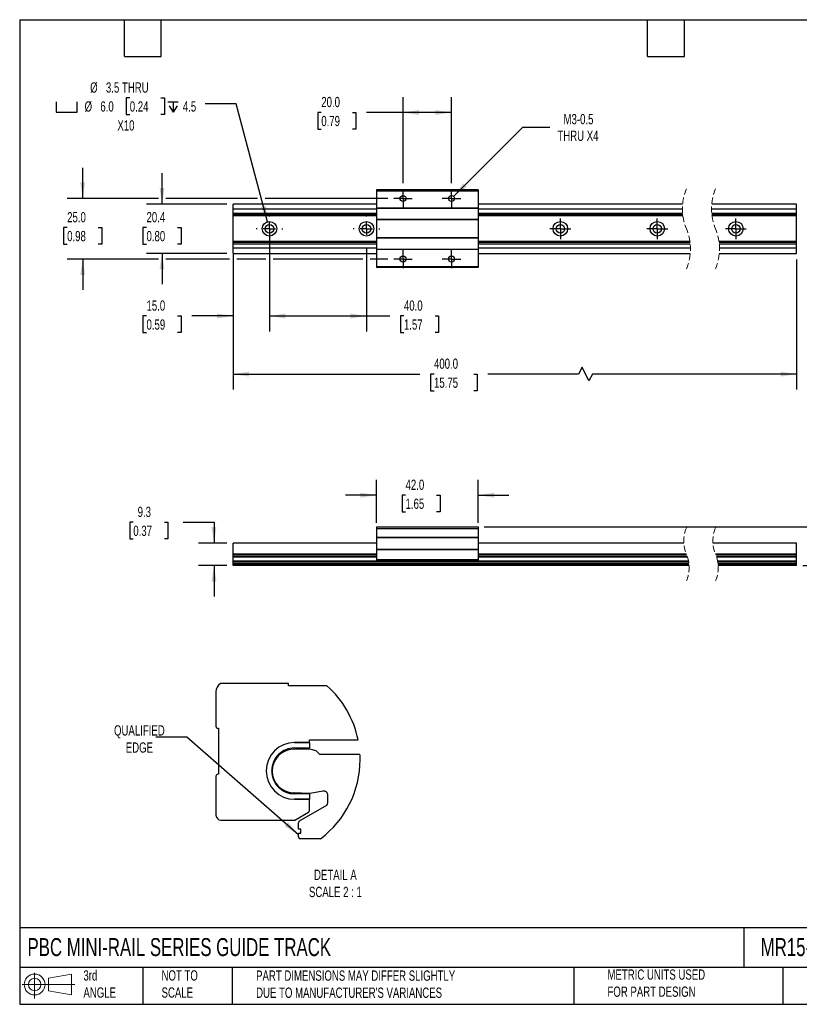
# Model space of a CAD drawing. Header units: millimetres. Extents: x 13 to 546, y 13 to 419.
# Tile 1 of 2: x 13 to 334, y 13 to 419. Entities that reach past the tile are written whole.
import ezdxf

# ---------------------------------------------------------------- set-up
doc = ezdxf.new("R2010")
doc.units = ezdxf.units.MM
doc.header["$LTSCALE"] = 2
for name, pattern in [('SLD-Center', [19.05, 15.24, -1.27, 1.27, -1.27]), ('SLD-Dashed', [1.905, 1.27, -0.635]), ('SLD-Solid', [0])]:
    doc.linetypes.add(name, pattern=pattern)
doc.layers.add('CENTER', color=40, linetype='SLD-Center')
doc.layers.add('SLD-DEFPOINTS', color=7, linetype='Continuous')
doc.layers.add('DIMENSIONS', color=140, linetype='SLD-Solid', lineweight=25)
doc.layers.add('TEXT', color=140, linetype='SLD-Solid', lineweight=25)
doc.styles.add('SLDTEXTSTYLE0', font='TXT', dxfattribs={"width": 0.7})
doc.dimstyles.new('SLDDIMSTYLE0', dxfattribs={"dimtxt": 4.316016, "dimasz": 6.604, "dimexe": 0, "dimexo": 0.0625, "dimgap": 1.079004, "dimtad": 0, "dimtih": 1, "dimtoh": 1, "dimrnd": 1e-09, "dimzin": 4, "dimdsep": 46, "dimtxsty": 'SLDTEXTSTYLE0', "dimsah": 1, "dimcen": 0.09, "dimadec": 0, "dimazin": 1, "dimtfac": 1, "dimtmove": 0, "dimatfit": 0, "dimfxl": 0, "dimfrac": 2, "dimtolj": 1, "dimtzin": 12, "dimarcsym": 0})
doc.dimstyles.new('SLDDIMSTYLE1', dxfattribs={"dimtxt": 4.316016, "dimasz": 6.604, "dimexe": 0, "dimexo": 0.0625, "dimgap": 1.079004, "dimtad": 0, "dimtih": 1, "dimtoh": 1, "dimrnd": 1e-09, "dimzin": 12, "dimdsep": 46, "dimtxsty": 'SLDTEXTSTYLE0', "dimsah": 1, "dimcen": 0.09, "dimadec": 0, "dimazin": 3, "dimtfac": 1, "dimtmove": 0, "dimatfit": 0, "dimfxl": 0, "dimfrac": 2, "dimtolj": 1, "dimtzin": 12, "dimarcsym": 0})
doc.dimstyles.new('SLDDIMSTYLE2', dxfattribs={"dimtxt": 4.316016, "dimasz": 6.604, "dimexe": 0, "dimexo": 0.0625, "dimgap": 1.079004, "dimtad": 0, "dimtih": 1, "dimtoh": 1, "dimrnd": 1e-09, "dimzin": 4, "dimdsep": 46, "dimtxsty": 'SLDTEXTSTYLE0', "dimsah": 1, "dimcen": 0.09, "dimadec": 0, "dimazin": 1, "dimtfac": 1, "dimtofl": 0, "dimtmove": 0, "dimatfit": 3, "dimfxl": 0, "dimfrac": 2, "dimtolj": 1, "dimtzin": 12, "dimarcsym": 0})
doc.dimstyles.new('SLDDIMSTYLE3', dxfattribs={"dimtxt": 4.316016, "dimasz": 6.604, "dimexe": 0, "dimexo": 0.0625, "dimgap": 1.079004, "dimtad": 0, "dimtih": 1, "dimtoh": 1, "dimrnd": 1e-09, "dimzin": 4, "dimdsep": 46, "dimtxsty": 'SLDTEXTSTYLE0', "dimsah": 1, "dimcen": 0, "dimadec": 0, "dimazin": 1, "dimtfac": 1, "dimtofl": 0, "dimtmove": 0, "dimatfit": 3, "dimfxl": 0, "dimfrac": 2, "dimtolj": 1, "dimtzin": 12, "dimarcsym": 0})
doc.dimstyles.new('SLDDIMSTYLE4', dxfattribs={"dimtxt": 4.316016, "dimasz": 6.604, "dimexe": 0, "dimexo": 0.0625, "dimgap": 1.079004, "dimtad": 0, "dimtih": 1, "dimtoh": 1, "dimrnd": 1e-09, "dimzin": 12, "dimdsep": 46, "dimtxsty": 'SLDTEXTSTYLE0', "dimsah": 1, "dimcen": 0, "dimadec": 0, "dimazin": 3, "dimtfac": 1, "dimtofl": 0, "dimtmove": 0, "dimatfit": 3, "dimfxl": 0, "dimfrac": 2, "dimtolj": 1, "dimtzin": 12, "dimarcsym": 0})
doc.dimstyles.new('SLDDIMSTYLE5', dxfattribs={"dimtxt": 0.18, "dimasz": 6.604, "dimexe": 0, "dimexo": 0.0625, "dimgap": 0, "dimtad": 0, "dimtih": 1, "dimtoh": 1, "dimdec": 0, "dimrnd": 1e-09, "dimzin": 0, "dimdsep": 46, "dimtxsty": 'Standard', "dimsah": 1, "dimcen": 0.09, "dimadec": 0, "dimazin": 0, "dimtfac": 6.604, "dimtdec": 0, "dimtofl": 0, "dimtmove": 0, "dimatfit": 3, "dimfxl": 0, "dimfrac": 2, "dimtolj": 1, "dimtzin": 0, "dimarcsym": 0})

# ---------------------------------------------------------------- blocks, each defined once
blk = doc.blocks.new('Block11')
at = {"color": 7, "linetype": 'SLD-Solid', "lineweight": 18}
for p, q in [((5.18, 10.62), (5.18, 0)), ((10.96, 8.33), (20.35, 10.06)), ((10.96, 3.19), (10.96, 8.33)), ((20.35, 10.06), (20.35, 1.46)), ((0, 5.76), (21.75, 5.76)), ((10.96, 3.19), (20.35, 1.46))]:
    blk.add_line(p, q, dxfattribs=at)
for radius in [4.3, 2.57]:
    blk.add_circle((5.18, 5.76), radius, dxfattribs=at)
blk = doc.blocks.new('Block12')
at = {"layer": 'SLD-DEFPOINTS'}
blk.add_blockref('Block11', (0, 0), dxfattribs=at)
blk = doc.blocks.new('_D')
at = {"layer": 'DIMENSIONS'}
for p, q in [((159.86, 211.48), (159.86, 229.19)), ((201.86, 211.48), (201.86, 229.19)), ((159.86, 222.84), (147.16, 222.84)), ((171.9, 222.84), (170.46, 222.84)), ((170.46, 222.84), (170.46, 215.98)), ((184.73, 222.84), (186.18, 222.84)), ((186.18, 222.84), (186.18, 215.98)), ((201.86, 222.84), (214.56, 222.84)), ((170.46, 215.98), (171.9, 215.98)), ((186.18, 215.98), (184.73, 215.98))]:
    blk.add_line(p, q, dxfattribs=at)
for points in [[(159.86, 222.84), (153.26, 223.85), (153.26, 221.82)], [(201.86, 222.84), (208.47, 221.82), (208.47, 223.85)]]:
    blk.add_solid(points, dxfattribs=at)
at = {"layer": 'DIMENSIONS', "char_height": 4.233, "attachment_point": 1, "style": 'SLDTEXTSTYLE0'}
for s, insert in [('42.0', (171.9, 229.26)), ('1.65', (171.9, 221.43))]:
    blk.add_mtext(s, dxfattribs=dict(at, insert=insert))
blk = doc.blocks.new('_D_1')
at = {"layer": 'DIMENSIONS'}
for p, q in [((59.57, 211.65), (58.12, 211.65)), ((58.12, 211.65), (58.12, 204.79)), ((72.39, 211.65), (73.84, 211.65)), ((73.84, 211.65), (73.84, 204.79)), ((80.17, 211.65), (92.87, 211.65)), ((92.87, 211.65), (92.87, 203.06)), ((58.12, 204.79), (59.57, 204.79)), ((73.84, 204.79), (72.39, 204.79)), ((98.22, 203.06), (86.52, 203.06)), ((98.22, 193.79), (86.52, 193.79)), ((92.87, 193.79), (92.87, 181.09))]:
    blk.add_line(p, q, dxfattribs=at)
for points in [[(92.87, 203.06), (93.89, 209.67), (91.86, 209.67)], [(92.87, 193.79), (91.86, 187.18), (93.89, 187.18)]]:
    blk.add_solid(points, dxfattribs=at)
at = {"layer": 'DIMENSIONS', "char_height": 4.233, "attachment_point": 1, "style": 'SLDTEXTSTYLE0'}
for s, insert in [('9.3', (61.36, 218.07)), ('0.37', (59.57, 210.24))]:
    blk.add_mtext(s, dxfattribs=dict(at, insert=insert))
blk = doc.blocks.new('_D_2')
at = {"layer": 'DIMENSIONS'}
for p, q in [((348.7, 209.79), (348.7, 222.49)), ((204.4, 209.79), (355.05, 209.79)), ((342.29, 202.01), (340.84, 202.01)), ((340.84, 202.01), (340.84, 195.15)), ((355.11, 202.01), (356.56, 202.01)), ((356.56, 202.01), (356.56, 195.15)), ((340.84, 195.15), (342.29, 195.15)), ((356.56, 195.15), (355.11, 195.15)), ((335.75, 193.79), (355.05, 193.79)), ((348.7, 193.79), (348.7, 181.09))]:
    blk.add_line(p, q, dxfattribs=at)
for points in [[(348.7, 209.79), (349.72, 216.39), (347.68, 216.39)], [(348.7, 193.79), (347.68, 187.18), (349.72, 187.18)]]:
    blk.add_solid(points, dxfattribs=at)
at = {"layer": 'DIMENSIONS', "char_height": 4.233, "attachment_point": 1, "style": 'SLDTEXTSTYLE0'}
for s, insert in [('16.0', (342.29, 208.44)), ('0.63', (342.29, 200.61))]:
    blk.add_mtext(s, dxfattribs=dict(at, insert=insert))
blk = doc.blocks.new('_D_6')
at = {"layer": 'DIMENSIONS'}
for p, q in [((100.76, 320.07), (100.76, 266.46)), ((333.21, 320.07), (333.21, 266.46)), ((100.76, 272.81), (177.79, 272.81)), ((183.64, 272.81), (182.19, 272.81)), ((182.19, 272.81), (182.19, 265.95)), ((200.05, 272.81), (201.5, 272.81)), ((201.5, 272.81), (201.5, 265.95)), ((243.32, 272.81), (205.9, 272.81)), ((244.73, 275.63), (243.32, 272.81)), ((247.55, 269.98), (244.73, 275.63)), ((248.96, 272.81), (247.55, 269.98)), ((333.21, 272.81), (248.96, 272.81)), ((182.19, 265.95), (183.64, 265.95)), ((201.5, 265.95), (200.05, 265.95))]:
    blk.add_line(p, q, dxfattribs=at)
for points in [[(100.76, 272.81), (107.36, 271.79), (107.36, 273.82)], [(333.21, 272.81), (326.6, 273.82), (326.6, 271.79)]]:
    blk.add_solid(points, dxfattribs=at)
at = {"layer": 'DIMENSIONS', "char_height": 4.233, "attachment_point": 1, "style": 'SLDTEXTSTYLE0'}
for s, insert in [('400.0', (183.64, 279.23)), ('15.75', (183.64, 271.4))]:
    blk.add_mtext(s, dxfattribs=dict(at, insert=insert))
blk = doc.blocks.new('_D_7')
at = {"layer": 'DIMENSIONS'}
for p, q in [((115.76, 330.27), (115.76, 290.46)), ((100.76, 322.24), (100.76, 290.46)), ((65.02, 296.81), (63.57, 296.81)), ((63.57, 296.81), (63.57, 289.95)), ((77.84, 296.81), (79.29, 296.81)), ((79.29, 296.81), (79.29, 289.95)), ((100.76, 296.81), (83.69, 296.81)), ((115.76, 296.81), (128.46, 296.81)), ((63.57, 289.95), (65.02, 289.95)), ((79.29, 289.95), (77.84, 289.95))]:
    blk.add_line(p, q, dxfattribs=at)
for points in [[(100.76, 296.81), (94.15, 297.82), (94.15, 295.79)], [(115.76, 296.81), (122.36, 295.79), (122.36, 297.82)]]:
    blk.add_solid(points, dxfattribs=at)
at = {"layer": 'DIMENSIONS', "char_height": 4.233, "attachment_point": 1, "style": 'SLDTEXTSTYLE0'}
for s, insert in [('15.0', (65.02, 303.23)), ('0.59', (65.02, 295.4))]:
    blk.add_mtext(s, dxfattribs=dict(at, insert=insert))
blk = doc.blocks.new('SW_SYMBOL_HOLE_SPOT')
at = {"layer": 'DIMENSIONS', "color": 0}
for p, q in [((0, 1750), (0, 150)), ((3200, 150), (3200, 1750)), ((0, 150), (3200, 150))]:
    blk.add_line(p, q, dxfattribs=at)
blk = doc.blocks.new('SW_SYMBOL_HOLE_DEPTH')
at = {"layer": 'DIMENSIONS', "color": 0}
for p, q in [((0, 1750), (1600, 1750)), ((800, 1750), (800, 150)), ((200, 1110), (800, 150)), ((1400, 1110), (800, 150))]:
    blk.add_line(p, q, dxfattribs=at)
blk = doc.blocks.new('_D_8')
at = {"layer": 'DIMENSIONS'}
for p, q in [((58.12, 386.8), (56.67, 386.8)), ((56.67, 386.8), (56.67, 379.94)), ((70.94, 386.8), (72.39, 386.8)), ((72.39, 386.8), (72.39, 379.94)), ((101.95, 384.34), (89.25, 384.34)), ((114.98, 335.7), (101.95, 384.34)), ((56.67, 379.94), (58.12, 379.94)), ((72.39, 379.94), (70.94, 379.94))]:
    blk.add_line(p, q, dxfattribs=at)
blk.add_solid([(114.98, 335.7), (114.25, 342.35), (112.29, 341.82)], dxfattribs=at)
at = {"layer": 'DIMENSIONS', "xscale": 0.002688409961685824, "yscale": 0.002688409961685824, "zscale": 0.002688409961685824}
for name, p in [('SW_SYMBOL_HOLE_SPOT', (27.8, 380.52)), ('SW_SYMBOL_HOLE_DEPTH', (73.84, 380.52))]:
    blk.add_blockref(name, p, dxfattribs=at)
at = {"layer": 'DIMENSIONS', "char_height": 4.233, "attachment_point": 1, "style": 'SLDTEXTSTYLE0'}
for s, insert in [('%%c', (41.77, 393.23)), ('3.5 THRU', (48.28, 393.23)), ('%%c', (39.47, 385.4)), ('6.0', (45.98, 385.4)), ('0.24', (58.12, 385.4)), ('4.5', (80.01, 385.4)), ('X10', (53, 377.58))]:
    blk.add_mtext(s, dxfattribs=dict(at, insert=insert))
blk = doc.blocks.new('_D_9')
at = {"layer": 'DIMENSIONS'}
for p, q in [((38.7, 345.31), (38.7, 358.01)), ((69.91, 345.31), (32.35, 345.31)), ((110.88, 345.31), (72.95, 345.31)), ((164.53, 345.31), (113.93, 345.31)), ((32.28, 333.29), (30.83, 333.29)), ((30.83, 333.29), (30.83, 326.43)), ((45.11, 333.29), (46.56, 333.29)), ((46.56, 333.29), (46.56, 326.43)), ((30.83, 326.43), (32.28, 326.43)), ((46.56, 326.43), (45.11, 326.43)), ((69.91, 320.31), (32.35, 320.31)), ((38.7, 320.31), (38.7, 307.61)), ((99.23, 320.31), (72.95, 320.31)), ((114.23, 320.31), (102.28, 320.31)), ((154.23, 320.31), (117.28, 320.31)), ((164.53, 320.31), (157.28, 320.31))]:
    blk.add_line(p, q, dxfattribs=at)
for points in [[(38.7, 345.31), (39.71, 351.91), (37.68, 351.91)], [(38.7, 320.31), (37.68, 313.7), (39.71, 313.7)]]:
    blk.add_solid(points, dxfattribs=at)
at = {"layer": 'DIMENSIONS', "char_height": 4.233, "attachment_point": 1, "style": 'SLDTEXTSTYLE0'}
for s, insert in [('25.0', (32.28, 339.72)), ('0.98', (32.28, 331.89))]:
    blk.add_mtext(s, dxfattribs=dict(at, insert=insert))
blk = doc.blocks.new('_D_10')
at = {"layer": 'DIMENSIONS'}
for p, q in [((170.86, 351.64), (170.86, 387.16)), ((190.86, 351.64), (190.86, 387.16)), ((137.13, 380.81), (135.68, 380.81)), ((135.68, 380.81), (135.68, 373.95)), ((149.96, 380.81), (151.4, 380.81)), ((151.4, 380.81), (151.4, 373.95)), ((170.86, 380.81), (155.8, 380.81)), ((190.86, 380.81), (170.86, 380.81)), ((135.68, 373.95), (137.13, 373.95)), ((151.4, 373.95), (149.96, 373.95))]:
    blk.add_line(p, q, dxfattribs=at)
for points in [[(170.86, 380.81), (177.46, 379.79), (177.46, 381.82)], [(190.86, 380.81), (184.25, 381.82), (184.25, 379.79)]]:
    blk.add_solid(points, dxfattribs=at)
at = {"layer": 'DIMENSIONS', "char_height": 4.233, "attachment_point": 1, "style": 'SLDTEXTSTYLE0'}
for s, insert in [('20.0', (137.13, 387.23)), ('0.79', (137.13, 379.4))]:
    blk.add_mtext(s, dxfattribs=dict(at, insert=insert))
blk = doc.blocks.new('_D_11')
at = {"layer": 'DIMENSIONS'}
for p, q in [((191.74, 346.19), (220.26, 374.71)), ((220.26, 374.71), (231.37, 374.71))]:
    blk.add_line(p, q, dxfattribs=at)
blk.add_solid([(191.74, 346.19), (197.13, 350.14), (195.69, 351.58)], dxfattribs=at)
at = {"layer": 'DIMENSIONS', "char_height": 4.233, "attachment_point": 1, "style": 'SLDTEXTSTYLE0'}
for s, insert in [('M3-0.5', (237.08, 380.17)), ('THRU X4', (234.55, 373.31))]:
    blk.add_mtext(s, dxfattribs=dict(at, insert=insert))
blk = doc.blocks.new('_D_12')
at = {"layer": 'DIMENSIONS'}
for p, q in [((115.76, 324.73), (115.76, 290.46)), ((155.76, 324.73), (155.76, 290.46)), ((115.76, 296.81), (155.76, 296.81)), ((155.76, 296.81), (165.39, 296.81)), ((171.23, 296.81), (169.78, 296.81)), ((169.78, 296.81), (169.78, 289.95)), ((184.06, 296.81), (185.51, 296.81)), ((185.51, 296.81), (185.51, 289.95)), ((169.78, 289.95), (171.23, 289.95)), ((185.51, 289.95), (184.06, 289.95))]:
    blk.add_line(p, q, dxfattribs=at)
for points in [[(115.76, 296.81), (122.36, 295.79), (122.36, 297.82)], [(155.76, 296.81), (149.15, 297.82), (149.15, 295.79)]]:
    blk.add_solid(points, dxfattribs=at)
at = {"layer": 'DIMENSIONS', "char_height": 4.233, "attachment_point": 1, "style": 'SLDTEXTSTYLE0'}
for s, insert in [('40.0', (171.23, 303.23)), ('1.57', (171.23, 295.4))]:
    blk.add_mtext(s, dxfattribs=dict(at, insert=insert))
blk = doc.blocks.new('_D_13')
at = {"layer": 'DIMENSIONS'}
for p, q in [((71.43, 343), (71.43, 355.7)), ((98.22, 343), (65.08, 343)), ((65.02, 333.29), (63.57, 333.29)), ((63.57, 333.29), (63.57, 326.43)), ((77.84, 333.29), (79.29, 333.29)), ((79.29, 333.29), (79.29, 326.43)), ((63.57, 326.43), (65.02, 326.43)), ((79.29, 326.43), (77.84, 326.43)), ((98.22, 322.61), (65.08, 322.61)), ((71.43, 322.61), (71.43, 309.91))]:
    blk.add_line(p, q, dxfattribs=at)
for points in [[(71.43, 343), (72.45, 349.61), (70.41, 349.61)], [(71.43, 322.61), (70.41, 316.01), (72.45, 316.01)]]:
    blk.add_solid(points, dxfattribs=at)
at = {"layer": 'DIMENSIONS', "char_height": 4.233, "attachment_point": 1, "style": 'SLDTEXTSTYLE0'}
for s, insert in [('20.4', (65.02, 339.72)), ('0.80', (65.02, 331.89))]:
    blk.add_mtext(s, dxfattribs=dict(at, insert=insert))
blk = doc.blocks.new('SW_CENTERMARKSYMBOL_0')
at = {"layer": 'CENTER', "color": 0}
for p, q in [((-2.54, 0), (-3.79, 0)), ((0, 0), (-2.54, 0)), ((0, 2.54), (0, 3.79)), ((0, 0), (0, 2.54)), ((0, 0), (0, -2.54)), ((0, 0), (2.54, 0)), ((2.54, 0), (3.79, 0)), ((0, -2.54), (0, -3.79))]:
    blk.add_line(p, q, dxfattribs=at)
blk = doc.blocks.new('SW_CENTERMARKSYMBOL_1')
at = {"layer": 'CENTER', "color": 0}
for p, q in [((-2.54, 0), (-3.79, 0)), ((0, 0), (-2.54, 0)), ((0, 2.54), (0, 3.79)), ((0, 0), (0, 2.54)), ((0, 0), (0, -2.54)), ((0, 0), (2.54, 0)), ((2.54, 0), (3.79, 0)), ((0, -2.54), (0, -3.79))]:
    blk.add_line(p, q, dxfattribs=at)
blk = doc.blocks.new('SW_CENTERMARKSYMBOL_2')
at = {"layer": 'CENTER', "color": 0}
for p, q in [((-2.54, 0), (-3.79, 0)), ((0, 0), (-2.54, 0)), ((0, 2.54), (0, 3.79)), ((0, 0), (0, 2.54)), ((0, 0), (0, -2.54)), ((0, 0), (2.54, 0)), ((2.54, 0), (3.79, 0)), ((0, -2.54), (0, -3.79))]:
    blk.add_line(p, q, dxfattribs=at)
blk = doc.blocks.new('SW_CENTERMARKSYMBOL_3')
at = {"layer": 'CENTER', "color": 0}
for p, q in [((-2.54, 0), (-3.79, 0)), ((0, 0), (-2.54, 0)), ((0, 2.54), (0, 3.79)), ((0, 0), (0, 2.54)), ((0, 0), (0, -2.54)), ((0, 0), (2.54, 0)), ((2.54, 0), (3.79, 0)), ((0, -2.54), (0, -3.79))]:
    blk.add_line(p, q, dxfattribs=at)
blk = doc.blocks.new('SW_CENTERMARKSYMBOL_4')
at = {"layer": 'CENTER', "color": 0}
for p, q in [((0, 5.08), (0, 5.54)), ((-5.08, 0), (-5.54, 0)), ((0, 0), (-2.54, 0)), ((0, 0), (0, 2.54)), ((0, 0), (0, -2.54)), ((0, 0), (2.54, 0)), ((5.08, 0), (5.54, 0)), ((0, -5.08), (0, -5.54))]:
    blk.add_line(p, q, dxfattribs=at)
blk = doc.blocks.new('SW_CENTERMARKSYMBOL_5')
at = {"layer": 'CENTER', "color": 0}
for p, q in [((0, 5.08), (0, 5.54)), ((-5.08, 0), (-5.54, 0)), ((0, 0), (-2.54, 0)), ((0, 0), (0, 2.54)), ((0, 0), (0, -2.54)), ((0, 0), (2.54, 0)), ((5.08, 0), (5.54, 0)), ((0, -5.08), (0, -5.54))]:
    blk.add_line(p, q, dxfattribs=at)
blk = doc.blocks.new('SW_CENTERMARKSYMBOL_6')
at = {"layer": 'CENTER', "color": 0}
for p, q in [((0, 2.54), (0, 4.29)), ((-2.54, 0), (-4.29, 0)), ((0, 0), (-2.54, 0)), ((0, 0), (0, 2.54)), ((0, 0), (0, -2.54)), ((0, 0), (2.54, 0)), ((2.54, 0), (4.29, 0)), ((0, -2.54), (0, -4.29))]:
    blk.add_line(p, q, dxfattribs=at)
blk = doc.blocks.new('SW_CENTERMARKSYMBOL_7')
at = {"layer": 'CENTER', "color": 0}
for p, q in [((0, 2.54), (0, 4.29)), ((-2.54, 0), (-4.29, 0)), ((0, 0), (-2.54, 0)), ((0, 0), (0, 2.54)), ((0, 0), (0, -2.54)), ((0, 0), (2.54, 0)), ((2.54, 0), (4.29, 0)), ((0, -2.54), (0, -4.29))]:
    blk.add_line(p, q, dxfattribs=at)
blk = doc.blocks.new('SW_CENTERMARKSYMBOL_8')
at = {"layer": 'CENTER', "color": 0}
for p, q in [((0, 2.54), (0, 4.29)), ((-2.54, 0), (-4.29, 0)), ((0, 0), (-2.54, 0)), ((0, 0), (0, 2.54)), ((0, 0), (0, -2.54)), ((0, 0), (2.54, 0)), ((2.54, 0), (4.29, 0)), ((0, -2.54), (0, -4.29))]:
    blk.add_line(p, q, dxfattribs=at)

msp = doc.modelspace()

# ---------------------------------------------------------------- linework, layer by layer
for p, q in [((201.864, 348.806), (159.864, 348.806)), ((159.864, 348.806), (159.864, 348.353)), ((201.864, 348.353), (159.864, 348.353)), ((159.864, 348.353), (159.864, 341.316)), ((201.864, 348.806), (201.864, 348.353)), ((201.864, 348.353), (201.864, 341.316)), ((159.864, 343.003), (100.757, 343.003)), ((100.757, 340.832), (100.757, 343.003)), ((286.21, 343.003), (201.864, 343.003)), ((333.207, 343.003), (298.21, 343.003)), ((333.207, 340.832), (333.207, 343.003)), ((100.757, 339.156), (100.757, 340.832)), ((159.864, 340.832), (100.757, 340.832)), ((159.864, 339.156), (100.757, 339.156)), ((100.757, 338.492), (100.757, 339.156)), ((159.864, 338.492), (100.757, 338.492)), ((100.757, 338.111), (100.757, 338.492)), ((159.864, 338.111), (100.757, 338.111)), ((100.757, 327.5), (100.757, 338.111)), ((159.864, 341.316), (201.864, 341.316)), ((159.864, 341.316), (159.864, 341.313)), ((201.864, 341.313), (159.864, 341.313)), ((159.864, 341.313), (159.864, 336.563)), ((201.864, 341.316), (201.864, 341.313)), ((201.864, 341.313), (201.864, 336.563)), ((286.125, 340.832), (201.864, 340.832)), ((286.21, 339.156), (201.864, 339.156)), ((286.28, 338.492), (201.864, 338.492)), ((286.33, 338.111), (201.864, 338.111)), ((333.207, 340.832), (298.125, 340.832)), ((333.207, 339.156), (298.21, 339.156)), ((333.207, 338.492), (298.28, 338.492)), ((333.207, 338.111), (298.33, 338.111)), ((333.207, 339.156), (333.207, 340.832)), ((333.207, 338.492), (333.207, 339.156)), ((333.207, 338.111), (333.207, 338.492)), ((333.207, 327.5), (333.207, 338.111)), ((201.864, 336.563), (159.864, 336.563)), ((159.864, 336.563), (159.864, 336.56)), ((201.864, 336.56), (159.864, 336.56)), ((159.864, 336.56), (159.864, 329.051)), ((201.864, 336.563), (201.864, 336.56)), ((201.864, 336.56), (201.864, 329.051)), ((159.864, 327.5), (100.757, 327.5)), ((100.757, 327.119), (100.757, 327.5)), ((159.864, 327.119), (100.757, 327.119)), ((100.757, 326.456), (100.757, 327.119)), ((159.864, 326.456), (100.757, 326.456)), ((100.757, 324.779), (100.757, 326.456)), ((159.864, 329.051), (201.864, 329.051)), ((159.864, 329.051), (159.864, 329.049)), ((201.864, 329.049), (159.864, 329.049)), ((159.864, 329.049), (159.864, 324.299)), ((201.864, 329.051), (201.864, 329.049)), ((201.864, 329.049), (201.864, 324.299)), ((289.227, 327.5), (201.864, 327.5)), ((289.277, 327.119), (201.864, 327.119)), ((289.347, 326.456), (201.864, 326.456)), ((333.207, 327.5), (301.227, 327.5)), ((333.207, 327.119), (301.277, 327.119)), ((333.207, 326.456), (301.347, 326.456)), ((333.207, 327.119), (333.207, 327.5)), ((333.207, 326.456), (333.207, 327.119)), ((333.207, 324.779), (333.207, 326.456)), ((100.757, 322.609), (100.757, 324.779)), ((159.864, 324.779), (100.757, 324.779)), ((100.757, 322.609), (159.864, 322.609)), ((201.864, 324.299), (159.864, 324.299)), ((159.864, 324.299), (159.864, 324.296)), ((201.864, 324.296), (159.864, 324.296)), ((159.864, 324.296), (159.864, 317.259)), ((289.432, 324.779), (201.864, 324.779)), ((201.864, 324.299), (201.864, 324.296)), ((201.864, 324.296), (201.864, 317.259)), ((201.864, 322.609), (289.347, 322.609)), ((301.347, 322.609), (333.207, 322.609)), ((333.207, 324.779), (301.432, 324.779)), ((333.207, 322.609), (333.207, 324.779)), ((159.864, 317.259), (201.864, 317.259)), ((159.864, 317.259), (159.864, 316.806)), ((201.864, 317.259), (201.864, 316.806)), ((201.864, 316.806), (159.864, 316.806)), ((159.864, 209.788), (201.864, 209.788)), ((159.864, 209.788), (159.864, 208.942)), ((159.864, 208.942), (159.864, 205.386)), ((201.864, 208.942), (159.864, 208.942)), ((201.864, 209.788), (201.864, 208.942)), ((201.864, 208.942), (201.864, 205.386)), ((201.864, 205.386), (159.864, 205.386)), ((159.864, 205.386), (159.864, 205.183)), ((201.864, 205.183), (159.864, 205.183)), ((159.864, 205.183), (159.864, 200.433)), ((201.864, 205.386), (201.864, 205.183)), ((201.864, 205.183), (201.864, 200.433)), ((159.864, 203.063), (100.757, 203.063)), ((100.757, 203.013), (100.757, 203.063)), ((100.757, 198.517), (100.757, 203.013)), ((159.864, 203.013), (100.757, 203.013)), ((201.864, 200.433), (159.864, 200.433)), ((159.864, 200.433), (159.864, 200.23)), ((159.864, 200.23), (159.864, 196.216)), ((201.864, 200.23), (159.864, 200.23)), ((286.705, 203.063), (201.864, 203.063)), ((286.709, 203.013), (201.864, 203.013)), ((201.864, 200.433), (201.864, 200.23)), ((201.864, 200.23), (201.864, 196.216)), ((333.207, 203.063), (298.705, 203.063)), ((333.207, 203.013), (298.709, 203.013)), ((333.207, 203.013), (333.207, 203.063)), ((333.207, 198.517), (333.207, 203.013)), ((100.757, 198.465), (100.757, 198.517)), ((159.864, 198.517), (100.757, 198.517)), ((159.864, 198.465), (100.757, 198.465)), ((100.757, 198.243), (100.757, 198.465)), ((100.757, 197.476), (100.757, 198.243)), ((159.864, 198.243), (100.757, 198.243)), ((100.757, 197.256), (100.757, 197.476)), ((159.864, 197.476), (100.757, 197.476)), ((100.757, 195.643), (100.757, 197.256)), ((159.864, 197.256), (100.757, 197.256)), ((288.618, 195.643), (100.757, 195.643)), ((100.757, 195.423), (100.757, 195.643)), ((288.658, 195.423), (100.757, 195.423)), ((100.757, 194.757), (100.757, 195.423)), ((201.864, 196.216), (159.864, 196.216)), ((159.864, 196.216), (159.864, 195.708)), ((201.864, 195.708), (159.864, 195.708)), ((287.741, 198.517), (201.864, 198.517)), ((287.762, 198.465), (201.864, 198.465)), ((287.853, 198.243), (201.864, 198.243)), ((288.135, 197.476), (201.864, 197.476)), ((288.207, 197.256), (201.864, 197.256)), ((201.864, 196.216), (201.864, 195.708)), ((333.207, 198.517), (299.741, 198.517)), ((333.207, 198.465), (299.762, 198.465)), ((333.207, 198.243), (299.853, 198.243)), ((333.207, 197.476), (300.135, 197.476)), ((333.207, 197.256), (300.207, 197.256)), ((333.207, 195.643), (300.618, 195.643)), ((333.207, 195.423), (300.658, 195.423)), ((333.207, 198.465), (333.207, 198.517)), ((333.207, 198.243), (333.207, 198.465)), ((333.207, 197.476), (333.207, 198.243)), ((333.207, 197.256), (333.207, 197.476)), ((333.207, 195.643), (333.207, 197.256)), ((333.207, 195.423), (333.207, 195.643)), ((333.207, 194.757), (333.207, 195.423)), ((288.76, 194.757), (100.757, 194.757)), ((100.757, 194.376), (100.757, 194.757)), ((288.804, 194.376), (100.757, 194.376)), ((100.757, 193.995), (100.757, 194.376)), ((288.838, 193.995), (100.757, 193.995)), ((100.757, 193.788), (100.757, 193.995)), ((288.852, 193.788), (100.757, 193.788)), ((333.207, 194.757), (300.76, 194.757)), ((333.207, 194.376), (300.804, 194.376)), ((333.207, 193.995), (300.838, 193.995)), ((333.207, 193.788), (300.852, 193.788)), ((333.207, 194.376), (333.207, 194.757)), ((333.207, 193.995), (333.207, 194.376)), ((333.207, 193.788), (333.207, 193.995)), ((123.63, 145.046), (95.481, 145.046)), ((123.641, 144.203), (123.641, 144.914)), ((139.445, 144.203), (123.641, 144.203)), ((93.669, 141.663), (93.669, 127.439)), ((94.482, 126.626), (94.685, 126.626)), ((94.685, 126.626), (94.685, 107.627)), ((125.563, 117.947), (132.269, 118.146)), ((126.031, 118.501), (132.267, 118.501)), ((132.269, 120.784), (126.122, 120.784)), ((126.122, 120.784), (132.267, 120.784)), ((132.267, 120.784), (132.267, 118.501)), ((132.269, 121.8), (152.328, 121.8)), ((132.269, 120.784), (132.269, 121.8)), ((132.269, 118.146), (134.923, 117.435)), ((134.923, 117.435), (136.447, 115.911)), ((136.447, 115.911), (153.079, 115.911)), ((93.669, 106.814), (93.669, 90.761)), ((94.685, 107.627), (94.482, 107.627)), ((116.701, 108.928), (116.701, 109.171)), ((132.574, 99.756), (125.563, 99.964)), ((132.267, 99.598), (126.031, 99.598)), ((132.267, 99.598), (132.267, 97.315)), ((137.743, 100.668), (132.574, 99.756)), ((139.889, 95.8), (139.889, 98.867)), ((126.122, 97.315), (132.267, 97.315)), ((132.267, 97.315), (126.122, 97.315)), ((128.205, 88.467), (139.381, 94.92)), ((132.269, 92.659), (132.269, 97.264)), ((126.274, 88.729), (131.862, 91.956)), ((95.701, 88.729), (126.274, 88.729)), ((127.697, 84.923), (127.697, 87.587)), ((128.713, 84.923), (127.697, 84.923)), ((127.697, 81.875), (127.697, 83.399)), ((127.697, 83.399), (128.713, 83.399)), ((128.713, 83.399), (128.713, 84.923)), ((136.79, 81.046), (128.125, 81.046))]:
    msp.add_line(p, q)
for centre, radius in [((170.857, 345.306), 1.25), ((190.857, 345.306), 1.25), ((115.757, 332.806), 3), ((115.757, 332.806), 1.75), ((155.757, 332.806), 3), ((155.757, 332.806), 1.75), ((235.757, 332.806), 3), ((235.757, 332.806), 1.75), ((275.757, 332.806), 3), ((275.757, 332.806), 1.75), ((308.207, 332.806), 3), ((308.207, 332.806), 1.75), ((170.857, 320.306), 1.25), ((190.857, 320.306), 1.25)]:
    msp.add_circle(centre, radius)
at = {"color": 7, "linetype": 'SLD-Dashed', "lineweight": 18}
for centre, radius, start, end in [((307.635, 341.079), 21.511, 157.38014, 202.61986), ((319.635, 341.079), 21.511, 157.38014, 202.61986), ((267.922, 324.532), 21.511, 337.38014, 22.61986), ((279.922, 324.532), 21.511, 337.38014, 22.61986), ((300.963, 203.919), 14.284, 157.38014, 202.61986), ((312.963, 203.919), 14.284, 157.38014, 202.61986), ((274.594, 192.931), 14.284, 337.38014, 22.61986), ((286.594, 192.931), 14.284, 337.38014, 22.61986)]:
    msp.add_arc(centre, radius, start, end, dxfattribs=at)
for centre, radius, start, end in [((97.733, 141.663), 4.064, 123.64372, 179.99976), ((122.828, 144.914), 0.813, 359.99903, 9.35303), ((94.482, 127.439), 0.813, 180.00062, 269.99984), ((126.122, 109.049), 11.735, 90.00001, 269.99999), ((126.122, 109.049), 11.735, 90.00001, 269.99999), ((126.031, 109.171), 9.33, 90, 180.00001), ((125.879, 108.956), 8.997, 92.009, 267.991), ((94.482, 106.814), 0.813, 90.00016, 179.99942), ((126.031, 108.928), 9.33, 179.99999, 270), ((138.06, 98.867), 1.829, 359.99995, 100.00001), ((131.457, 97.264), 0.812, 359.99751, 3.58533), ((138.873, 95.8), 1.016, 300.00023, 359.99986), ((95.701, 90.761), 2.032, 180.00006, 270.00004), ((131.456, 92.659), 0.813, 299.99967, 0.00027), ((128.713, 87.587), 1.016, 120.00023, 179.99986), ((128.713, 81.875), 1.016, 179.99998, 234.64226)]:
    msp.add_arc(centre, radius, start, end)
at = {"layer": 'SLD-DEFPOINTS'}
for centre, start, end in [((112.338, 113.709), 11.4387, 48.36516), ((112.337, 113.709), 0.00002, 3.09414), ((112.338, 113.709), 306.81954, 360)]:
    msp.add_arc(centre, 40.801, start, end, dxfattribs=at)
at = {"layer": 'TEXT'}
for p, q in [((12.7, 419.1), (546.1, 419.1)), ((12.7, 419.1), (12.7, 12.7)), ((55.88, 403.86), (55.88, 419.1)), ((71.12, 403.86), (71.12, 419.1)), ((271.78, 403.86), (271.78, 419.1)), ((287.02, 403.86), (287.02, 419.1)), ((55.88, 403.86), (71.12, 403.86)), ((271.78, 403.86), (287.02, 403.86)), ((546.1, 44.252), (12.7, 44.252)), ((311.518, 44.252), (311.518, 27.94)), ((546.1, 27.94), (12.7, 27.94)), ((63.5, 27.94), (63.5, 12.7)), ((100.423, 27.94), (100.423, 12.7)), ((241.293, 27.94), (241.293, 12.7)), ((327.56, 27.94), (327.56, 12.7)), ((12.7, 12.7), (546.1, 12.7))]:
    msp.add_line(p, q, dxfattribs=at)

# ---------------------------------------------------------------- block references
at = {"layer": 'CENTER'}
for name, p in [('SW_CENTERMARKSYMBOL_3', (170.857, 345.306)), ('SW_CENTERMARKSYMBOL_2', (190.857, 345.306)), ('SW_CENTERMARKSYMBOL_4', (115.757, 332.806)), ('SW_CENTERMARKSYMBOL_5', (155.757, 332.806)), ('SW_CENTERMARKSYMBOL_6', (235.757, 332.806)), ('SW_CENTERMARKSYMBOL_8', (275.757, 332.806)), ('SW_CENTERMARKSYMBOL_7', (308.207, 332.806)), ('SW_CENTERMARKSYMBOL_0', (170.857, 320.306)), ('SW_CENTERMARKSYMBOL_1', (190.857, 320.306))]:
    msp.add_blockref(name, p, dxfattribs=at)
at = {"layer": 'SLD-DEFPOINTS'}
msp.add_blockref('Block12', (13.676, 15.108), dxfattribs=at)

# ---------------------------------------------------------------- texts
at = {"layer": 'TEXT', "style": 'SLDTEXTSTYLE0'}
for s, insert, char_height, attachment_point in [('QUALIFIED^JEDGE', (62.074, 127.857), 4.23333, 2), ('DETAIL A^JSCALE 2 : 1', (142.943, 68.249), 4.23333, 2), ('PBC MINI-RAIL SERIES GUIDE TRACK', (15.931, 40.022), 7.40833, 1), ('MR15-0400-1', (318.415, 40.022), 7.40833, 1), ('3rd^JANGLE', (38.991, 26.735), 4.2333, 1), ('NOT TO^JSCALE', (71.231, 26.735), 4.23333, 1), ("PART DIMENSIONS MAY DIFFER SLIGHTLY ^JDUE TO MANUFACTURER'S VARIANCES", (110.239, 26.661), 4.23333, 1), ('METRIC UNITS USED ^JFOR PART DESIGN', (255.209, 27.091), 4.23333, 1)]:
    msp.add_mtext(s, dxfattribs=dict(at, insert=insert, char_height=char_height, attachment_point=attachment_point))

# ---------------------------------------------------------------- dimensions: what is measured, and where the dimension line sits
at = {"layer": 'DIMENSIONS'}
dim = msp.add_diameter_dim_2p(p1=(116.534, 329.908), p2=(114.981, 335.704), text='%%c3.5 THRU\\P{\\fGDT;v}<>{\\fGDT;x}4.5\\PX10', dimstyle='SLDDIMSTYLE3', dxfattribs=at)
dim.commit()
dim.dimension.update_dxf_attribs({"geometry": '_D_8', "text_midpoint": (58.526, 383.374), "dimtype": 163})
for base, p1, p2, dimstyle, picture, middle in [((190.857, 380.806), (170.857, 349.096), (190.857, 349.096), 'SLDDIMSTYLE2', '_D_10', (143.543, 380.806)), ((115.757, 296.806), (100.757, 324.779), (115.757, 332.806), 'SLDDIMSTYLE0', '_D_7', (71.43, 296.806)), ((155.757, 296.806), (115.757, 327.266), (155.757, 327.266), 'SLDDIMSTYLE2', '_D_12', (177.646, 296.806)), ((159.864, 222.837), (201.864, 208.942), (159.864, 208.942), 'SLDDIMSTYLE0', '_D', (178.317, 222.837))]:
    dim = msp.add_linear_dim(base=base, p1=p1, p2=p2, dimstyle=dimstyle, dxfattribs=at)
    dim.commit()
    dim.dimension.update_dxf_attribs({"geometry": picture, "text_midpoint": middle, "dimtype": 160})
dim = msp.add_diameter_dim_2p(p1=(189.973, 344.422), p2=(191.741, 346.19), text='M3-0.5\\PTHRU X4', dimstyle='SLDDIMSTYLE4', override={"dimpost": '<>'}, dxfattribs=at)
dim.commit()
dim.dimension.update_dxf_attribs({"geometry": '_D_11', "text_midpoint": (247.157, 374.708), "dimtype": 163})
for base, p1, p2, dimstyle, picture, middle in [((38.697, 320.306), (167.067, 345.306), (167.067, 320.306), 'SLDDIMSTYLE0', '_D_9', (38.697, 333.293)), ((71.43, 322.609), (100.757, 343.003), (100.757, 322.609), 'SLDDIMSTYLE1', '_D_13', (71.43, 333.293)), ((348.701, 209.788), (333.207, 193.788), (201.864, 209.788), 'SLDDIMSTYLE0', '_D_2', (348.701, 202.014)), ((92.8737, 193.7877), (100.757, 203.0626), (100.757, 193.7877), 'SLDDIMSTYLE1', '_D_1', (92.8737, 211.6469))]:
    dim = msp.add_linear_dim(base=base, p1=p1, p2=p2, angle=90, dimstyle=dimstyle, dxfattribs=at)
    dim.commit()
    dim.dimension.update_dxf_attribs({"geometry": picture, "text_midpoint": middle, "dimtype": 160})
dim = msp.add_linear_dim(base=(333.207, 272.806), p1=(100.757, 322.609), p2=(333.207, 322.609), text='400.0', dimstyle='SLDDIMSTYLE2', dxfattribs=at)
dim.commit()
dim.dimension.update_dxf_attribs({"geometry": '_D_6', "text_midpoint": (191.844, 272.806), "dimtype": 160})

# ---------------------------------------------------------------- leaders
at = {"layer": 'TEXT'}
msp.add_leader([(127.697, 82.687), (81.601, 123.019), (68.901, 123.019)], dimstyle='SLDDIMSTYLE5', dxfattribs=at)

doc.saveas('drawing.dxf')
